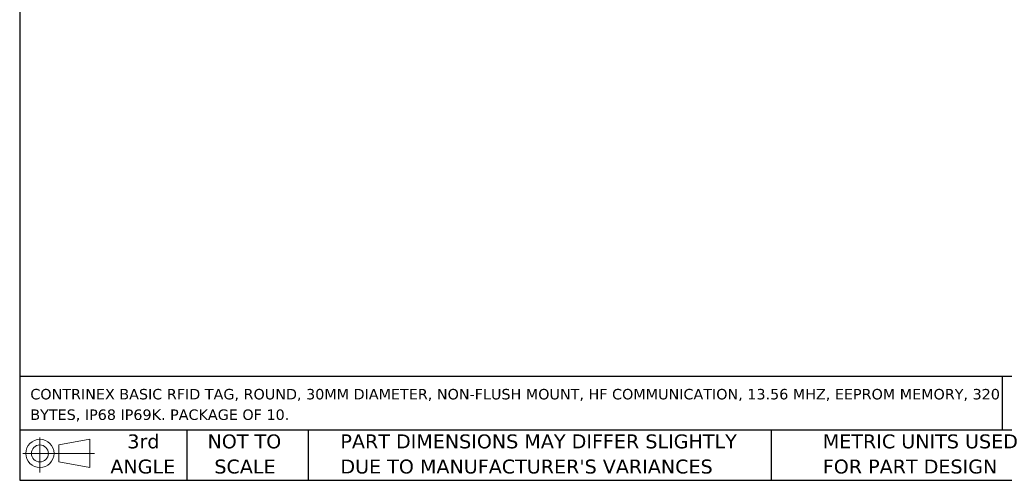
# Model space of a CAD drawing. Header units: millimetres. Extents: x 3 to 137, y 3 to 105.
# Tile 1 of 16: x 3 to 78, y 3 to 38. Entities that reach past the tile are written whole.
import ezdxf

# ---------------------------------------------------------------- set-up
doc = ezdxf.new("R2010")
doc.units = ezdxf.units.MM
doc.header["$LTSCALE"] = 0.5
doc.linetypes.add('SLD-Solid', pattern=[0])
doc.layers.add('TEXT', color=140, linetype='SLD-Solid', lineweight=25)
doc.styles.add('SLDTEXTSTYLE0', font='VERDANA.TTF')

# ---------------------------------------------------------------- blocks, each defined once
blk = doc.blocks.new('Block11')
at = {"color": 7, "linetype": 'SLD-Solid', "lineweight": 18}
for p, q in [((1.294, 2.655), (1.294, 0)), ((2.74, 2.084), (5.088, 2.516)), ((5.088, 2.516), (5.088, 0.366)), ((2.74, 0.798), (2.74, 2.084)), ((0, 1.441), (5.437, 1.441)), ((2.74, 0.798), (5.088, 0.366))]:
    blk.add_line(p, q, dxfattribs=at)
for radius in [1.075, 0.643]:
    blk.add_circle((1.294, 1.441), radius, dxfattribs=at)
blk = doc.blocks.new('Block12')
at = {"color": 7, "linetype": 'Continuous'}
blk.add_blockref('Block11', (0, 0), dxfattribs=at)
blk = doc.blocks.new('SW_NOTE_0')
at = {"layer": 'TEXT', "color": 0, "char_height": 0.79375, "attachment_point": 1, "style": 'SLDTEXTSTYLE0'}
for s, insert in [('CONTRINEX BASIC RFID TAG, ROUND, 30MM DIAMETER, NON-FLUSH MOUNT, HF COMMUNICATION, 13.56 MHZ, EEPROM MEMORY, 320 ', (0, 1.008)), ('BYTES, IP68 IP69K. PACKAGE OF 10.', (0, -0.55))]:
    blk.add_mtext(s, dxfattribs=dict(at, insert=insert))
blk = doc.blocks.new('SW_NOTE_0_3')
at = {"layer": 'TEXT', "color": 0, "char_height": 1.05833, "attachment_point": 1, "style": 'SLDTEXTSTYLE0'}
for s, insert in [('PART DIMENSIONS MAY DIFFER SLIGHTLY ', (0, 1.344)), ("DUE TO MANUFACTURER'S VARIANCES", (0, -0.567))]:
    blk.add_mtext(s, dxfattribs=dict(at, insert=insert))
blk = doc.blocks.new('SW_NOTE_0_4')
at = {"layer": 'TEXT', "color": 0, "char_height": 1.0583, "attachment_point": 2, "style": 'SLDTEXTSTYLE0'}
for s, insert in [('NOT TO', (2.629, 1.344)), ('SCALE', (2.677, -0.567))]:
    blk.add_mtext(s, dxfattribs=dict(at, insert=insert))
blk = doc.blocks.new('SW_NOTE_0_5')
at = {"layer": 'TEXT', "color": 0, "char_height": 1.0583, "attachment_point": 2, "style": 'SLDTEXTSTYLE0'}
for s, insert in [('3rd', (1.158, 1.344)), ('ANGLE', (1.109, -0.567))]:
    blk.add_mtext(s, dxfattribs=dict(at, insert=insert))
blk = doc.blocks.new('SW_NOTE_0_6')
at = {"layer": 'TEXT', "color": 0, "char_height": 1.05833, "attachment_point": 1, "style": 'SLDTEXTSTYLE0'}
for s, insert in [('METRIC UNITS USED ', (0, 1.344)), ('FOR PART DESIGN', (0, -0.567))]:
    blk.add_mtext(s, dxfattribs=dict(at, insert=insert))

msp = doc.modelspace()

# ---------------------------------------------------------------- linework, layer by layer
at = {"layer": 'TEXT'}
for p, q in [((3.175, 104.775), (3.175, 3.175)), ((136.525, 11.063), (3.175, 11.063)), ((77.879, 11.063), (77.879, 6.985)), ((136.525, 6.985), (3.175, 6.985)), ((15.875, 6.985), (15.875, 3.175)), ((25.106, 6.985), (25.106, 3.175)), ((60.323, 6.985), (60.323, 3.175)), ((3.175, 3.175), (136.525, 3.175))]:
    msp.add_line(p, q, dxfattribs=at)

# ---------------------------------------------------------------- block references
for name, p in [('SW_NOTE_0', (3.983, 9.109)), ('SW_NOTE_0_5', (11.424, 5.318)), ('Block12', (3.419, 3.777)), ('SW_NOTE_0_4', (17.629, 5.318)), ('SW_NOTE_0_3', (27.56, 5.318)), ('SW_NOTE_0_6', (64.239, 5.318))]:
    msp.add_blockref(name, p, dxfattribs=at)

doc.saveas('drawing.dxf')
